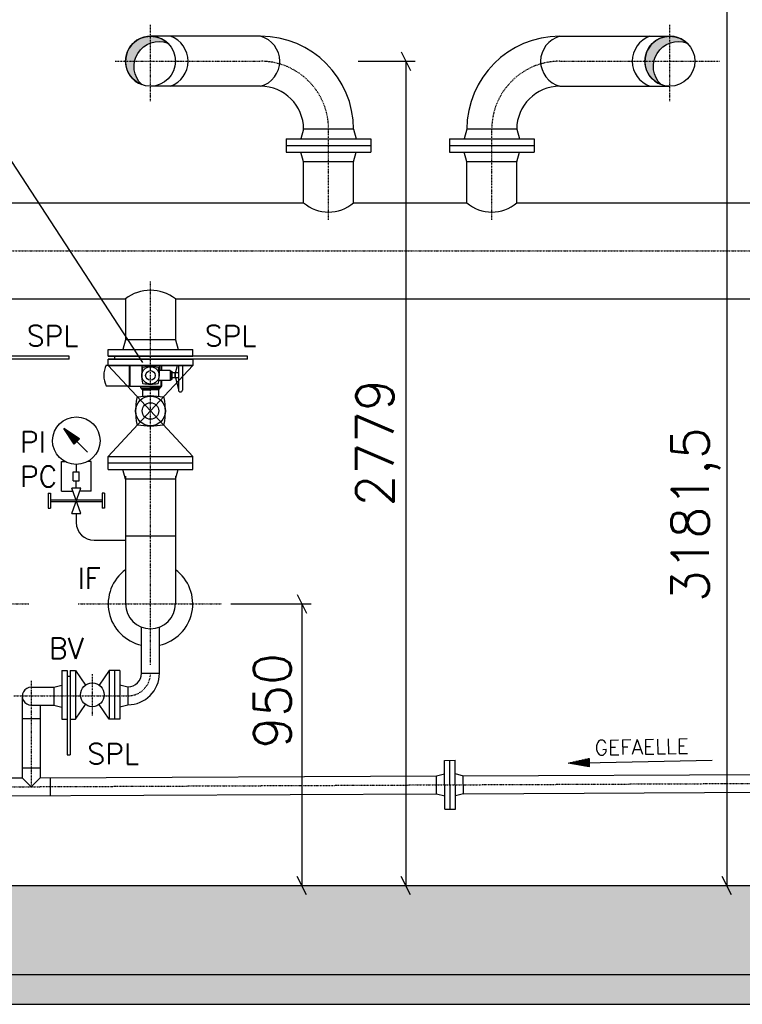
# Model space of a CAD drawing. Header units: millimetres. Extents: x -197187 to 241957296, y -45270 to 70505.
# Tile 91 of 116: x 77390 to 79825, y -34554 to -31235. Entities that reach past the tile are written whole.
import ezdxf
from ezdxf.enums import TextEntityAlignment as Align

# ---------------------------------------------------------------- set-up
doc = ezdxf.new("R2010")
doc.units = ezdxf.units.MM
doc.header["$LTSCALE"] = 0.5
doc.linetypes.add('DASHDOT', pattern=[1, 0.5, -0.25, 0, -0.25])
doc.linetypes.add('DOT', pattern=[0.25, 0, -0.25])
for name, color, linetype in [('21', 7, 'Continuous'), ('41', 7, 'Continuous'), ('BEMAßUNG', 7, 'Continuous'), ('Beschriftung', 7, 'Continuous'), ('P-MU050ENTL', 7, 'Continuous'), ('P-MU150AUSL', 7, 'Continuous'), ('P-MU200EINL', 7, 'Continuous'), ('P-MU300AUSL', 7, 'Continuous')]:
    doc.layers.add(name, color=color, linetype=linetype)
doc.styles.add('ROMANS', font='ROMANS', dxfattribs={"height": 0.2})

# ---------------------------------------------------------------- blocks, each defined once
blk = doc.blocks.new('FPFEIL')
at = {"layer": '41', "color": 7, "linetype": 'Continuous'}
for p, q in [((-99.99980000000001, 18.5851), (-92.9259, 18.5851)), ((-99.99980000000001, 15.7051), (-78.52590000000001, 15.7051)), ((-99.99980000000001, 12.8251), (-64.1259, 12.8251)), ((-99.99980000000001, 12.8251), (-64.1259, 12.8251)), ((-99.99980000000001, 9.9452), (-49.7259, 9.9452)), ((-99.99980000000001, 7.0652), (-35.3259, 7.0652)), ((-99.99980000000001, 4.1852), (-20.926, 4.1852)), ((-99.99980000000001, 4.1852), (-20.926, 4.1852)), ((-99.99980000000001, 1.3052), (-6.526000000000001, 1.3052)), ((-99.99980000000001, -1.5748), (-7.874000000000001, -1.5748)), ((-99.99980000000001, -4.454800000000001), (-22.274, -4.454800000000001)), ((-99.99980000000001, -4.454800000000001), (-22.274, -4.454800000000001)), ((-99.99980000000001, -7.3348), (-36.6739, -7.3348)), ((-99.99980000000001, -10.2148), (-51.0739, -10.2148)), ((-99.99980000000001, -13.0948), (-65.4739, -13.0948)), ((-99.99980000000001, -13.0948), (-65.4739, -13.0948)), ((-99.99980000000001, -15.9748), (-79.8739, -15.9748)), ((-99.99980000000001, -18.8548), (-94.2739, -18.8548))]:
    blk.add_line(p, q, dxfattribs=at)
blk.add_lwpolyline([(0, 0), (-99.99980000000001, -20), (-99.99980000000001, 20), (0, 0)], close=True, dxfattribs=at)

msp = doc.modelspace()

# ---------------------------------------------------------------- hatches: boundary and pattern name
at = {"lineweight": 5}
h = msp.add_hatch(dxfattribs=at)
h.set_pattern_fill('ANSI33', color=256, scale=25)
h.set_pattern_definition([(45, (123557.7247622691, -547.8195476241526), (-112.2532015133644, 112.2532015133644), []), (45, (123669.9780122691, -547.8195476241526), (-112.2532015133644, 112.2532015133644), [79.375, -39.6875])])
h.paths.add_polyline_path([(71830.79109379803, -29453.81965384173), (71850.79109379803, -29433.81965384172), (72060.79109379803, -29433.81965384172), (72080.79109379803, -29453.81965384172), (72080.79109379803, -34153.71763020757), (84480.79109379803, -34153.71763020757), (84480.79109379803, -29453.81965384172), (84500.79109379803, -29433.81965384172), (84710.79109379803, -29433.81965384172), (84730.79109379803, -29453.81965384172), (84730.79109379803, -34453.71763020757), (71830.79109379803, -34453.71763020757)])
h = msp.add_hatch(dxfattribs=at)
h.set_pattern_fill('ANSI36', color=256, scale=10)
h.set_pattern_definition([(45, (123557.7247622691, -99923.99949339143), (16.83798022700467, 61.73926083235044), [79.375, -15.875, 0, -15.875])])
h.paths.add_polyline_path([(84930.79109379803, -34453.71763020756), (71630.79109379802, -34453.71763020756), (71630.79109379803, -34553.71763020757), (84930.79109379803, -34553.71763020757)])
at = {"layer": 'P-MU150AUSL', "linetype": 'Continuous'}
h = msp.add_hatch(color=256, dxfattribs=at)
edge = h.paths.add_edge_path()
edge.add_arc((77830.79109414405, -31374.7176303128), 84.1499998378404, 46.44137522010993, 249.6511863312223)
edge.add_arc((77859.51669379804, -31392.63513020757), 84.15000000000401, 69.65118611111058, 226.4413749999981, ccw=False)
h = msp.add_hatch(color=256, dxfattribs=at)
edge = h.paths.add_edge_path()
edge.add_arc((79580.79109414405, -31374.7176303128), 84.1499998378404, 46.44137522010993, 249.6511863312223)
edge.add_arc((79609.51669379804, -31392.63513020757), 84.15000000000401, 69.65118611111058, 226.4413749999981, ccw=False)

# ---------------------------------------------------------------- linework, layer by layer
for p, q in [((77680.95600759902, -32399.11712438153), (77688.291097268, -32399.11712438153)), ((77759.82939335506, -32469.59270929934), (77759.82939335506, -32400.71780139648)), ((77762.61498959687, -32469.59270929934), (77762.61498959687, -32400.71780139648)), ((77801.5423319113, -32400.71780139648), (77801.5423319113, -32433.93707740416)), ((77860.03985298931, -32400.71780139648), (77860.03985298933, -32433.93707740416)), ((77897.08828435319, -32417.2234999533), (77860.03985298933, -32417.2234999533)), ((77867.00384359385, -32417.2234999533), (77867.00384359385, -32400.71780139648)), ((77868.67520133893, -32417.2234999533), (77868.67520133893, -32400.71780139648)), ((77897.08828435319, -32417.2234999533), (77897.08828435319, -32450.65065485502)), ((77897.08828435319, -32417.2234999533), (77899.873880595, -32420.00909619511)), ((77899.873880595, -32420.00909619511), (77899.873880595, -32447.86505861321)), ((77899.873880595, -32420.00909619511), (77902.65947683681, -32420.00909619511)), ((77902.65947683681, -32420.00909619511), (77902.65947683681, -32447.86505861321)), ((77913.80186180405, -32425.58028867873), (77902.65947683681, -32425.58028867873)), ((77913.80186180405, -32442.29386612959), (77913.80186180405, -32425.58028867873)), ((77914.91610030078, -32425.58028867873), (77921.57798368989, -32400.71780139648)), ((77924.9442467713, -32425.58028867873), (77914.91610030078, -32425.58028867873)), ((77914.91610030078, -32442.29386612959), (77914.91610030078, -32425.58028867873)), ((77924.9442467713, -32400.71780139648), (77924.9442467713, -32482.96357126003)), ((77938.31510873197, -32400.71780139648), (77938.31510873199, -32482.96357126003)), ((77897.08828435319, -32450.65065485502), (77859.03279561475, -32450.65065485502)), ((77867.00384359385, -32469.59270929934), (77867.00384359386, -32450.65065485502)), ((77868.67520133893, -32469.59270929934), (77868.67520133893, -32450.65065485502)), ((77897.08828435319, -32450.65065485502), (77899.873880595, -32447.86505861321)), ((77899.873880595, -32447.86505861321), (77902.65947683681, -32447.86505861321)), ((77913.80186180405, -32442.29386612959), (77902.65947683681, -32442.29386612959)), ((77914.91610030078, -32428.36588492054), (77913.80186180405, -32428.36588492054)), ((77914.91610030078, -32439.50826988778), (77913.80186180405, -32439.50826988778)), ((77924.9442467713, -32442.29386612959), (77914.91610030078, -32442.29386612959)), ((77914.91610030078, -32442.29386612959), (77924.9442467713, -32479.71941826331)), ((77680.95600759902, -32468.7570304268), (77759.82939335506, -32468.7570304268)), ((77759.82939335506, -32469.59270929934), (77868.67520133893, -32469.59270929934)), ((77797.3639375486, -32469.5927035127), (77797.36393648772, -32475.72101524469)), ((77797.36393648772, -32475.72101524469), (77830.79109138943, -32475.72102103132)), ((77800.14953272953, -32475.7210157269), (77800.1495322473, -32478.50661196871)), ((77800.1495322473, -32478.50661196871), (77830.79109090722, -32478.50661727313)), ((77800.1495322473, -32478.50661196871), (77804.0889595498, -32482.44604063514)), ((77804.0889595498, -32482.44604063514), (77830.79109022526, -32482.4460452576)), ((77804.0889595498, -32482.44604063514), (77804.08895563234, -32505.0756813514)), ((77864.21824735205, -32475.72102103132), (77830.79109245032, -32475.72102103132)), ((77861.43265111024, -32478.50661727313), (77830.79109245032, -32478.50661727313)), ((77857.49322312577, -32482.4460452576), (77830.79109245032, -32482.4460452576)), ((77861.43265111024, -32478.50661727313), (77857.49322312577, -32482.4460452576)), ((77857.49322312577, -32482.4460452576), (77857.49322312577, -32505.07568597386)), ((77861.43265111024, -32475.72102103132), (77861.43265111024, -32478.50661727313)), ((77864.21824735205, -32469.59270929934), (77864.21824735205, -32475.72102103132))]:
    msp.add_line(p, q)
for centre, radius in [((77830.79109042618, -32433.93707740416), 29.24875975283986), ((77830.79109245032, -32433.93707740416), 16.24931457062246), ((77830.79109379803, -32553.71771580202), 50.14073235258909), ((77830.79109726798, -32553.71771580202), 27.85596858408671)]:
    msp.add_circle(centre, radius)
for centre, radius, start, end in [((77760.6763646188, -32433.93707740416), 86.99289885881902, 156.4054406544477, 203.5945593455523), ((77940.73891817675, -32433.93706734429), 139.1965854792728, 169.4108114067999, 190.5891981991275), ((77805.51010325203, -32408.65609221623), 1.624931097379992, 100.5891976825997, 169.4108114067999), ((77830.79109983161, -32543.8849031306), 139.1965854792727, 79.41081000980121, 100.5891976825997), ((77856.07207825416, -32408.65608882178), 1.624931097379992, 10.58919628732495, 79.41081000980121), ((77720.84326672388, -32433.93708210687), 139.1965854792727, 349.4108086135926, 10.58919628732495), ((77805.51010749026, -32459.21806514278), 1.624931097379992, 190.5891981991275, 259.4108080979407), ((77856.07208041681, -32459.21806382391), 1.624931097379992, 280.5891948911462, 349.4108086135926), ((77830.79109042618, -32323.98925167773), 139.1965854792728, 259.4108080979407, 280.5891948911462), ((77931.62967775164, -32482.96357126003), 6.685430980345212, 180, 0), ((78019.27308929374, -32553.71769855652), 238.6227243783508, 169.4108114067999, 190.5891981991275), ((77787.45225747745, -32510.37888288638), 2.785596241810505, 100.5891976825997, 169.4108114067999), ((77830.79110992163, -32742.19970782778), 238.6227243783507, 79.41081000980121, 100.5891976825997), ((77874.12993123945, -32510.37887706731), 2.785596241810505, 10.58919628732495, 79.41081000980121), ((77642.30910524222, -32553.71772386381), 238.6227243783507, 349.4108086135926, 10.58919628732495), ((77787.45226474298, -32597.05655309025), 2.785596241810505, 190.5891981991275, 259.4108080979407), ((77830.79109379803, -32365.23572377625), 238.6227243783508, 259.4108080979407, 280.5891948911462), ((77874.12993494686, -32597.05655082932), 2.785596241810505, 280.5891948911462, 349.4108086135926)]:
    msp.add_arc(centre, radius, start, end)
at = {"layer": '21', "linetype": 'Continuous', "ltscale": 10}
msp.add_line((72080.79109379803, -34153.71763020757), (84480.79109379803, -34153.71763020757), dxfattribs=at)
at = {"layer": '41', "linetype": 'Continuous', "ltscale": 10}
for p, q in [((71630.79109379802, -34453.71763020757), (84930.79109379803, -34453.71763020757)), ((71830.79109379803, -34453.71763020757), (84730.79109379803, -34453.71763020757)), ((71630.79109379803, -34553.71763020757), (84930.79109379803, -34553.71763020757))]:
    msp.add_line(p, q, dxfattribs=at)
at = {"layer": 'BEMAßUNG', "linetype": 'Continuous', "ltscale": 10}
for p, q in [((79772.87679585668, -30972.24603020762), (79772.87679585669, -34153.71763020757)), ((78675.16609379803, -31343.46763020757), (78706.41609379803, -31405.96763020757)), ((78530.79109379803, -31374.71763020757), (78722.04109379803, -31374.71763020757)), ((78690.79109379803, -31374.71763020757), (78690.79109379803, -34153.71763020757)), ((78325.16609379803, -33172.46763020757), (78356.41609379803, -33234.96763020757)), ((78102.00969379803, -33203.71763020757), (78372.04109379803, -33203.71763020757)), ((78340.79109379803, -33203.71763020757), (78340.79109379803, -34153.71763020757)), ((78356.41609379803, -34184.96763020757), (78325.16609379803, -34122.46763020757)), ((78706.41609379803, -34184.96763020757), (78675.16609379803, -34122.46763020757)), ((79788.50179585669, -34184.96763020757), (79757.25179585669, -34122.46763020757))]:
    msp.add_line(p, q, dxfattribs=at)
at = {"layer": 'Beschriftung'}
msp.add_line((77805.39506338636, -32390.47165364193), (77059.53266160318, -31246.94067532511), dxfattribs=at)
at = {"layer": 'P-MU050ENTL', "linetype": 'Continuous', "ltscale": 10}
for p, q in [((77800.64109379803, -33437.86763020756), (77800.64109379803, -33282.28103020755)), ((77860.94109379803, -33437.86763020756), (77860.94109379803, -33282.28103020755)), ((77531.79109379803, -33427.96623020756), (77531.79109379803, -33592.96623020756)), ((77531.79109379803, -33427.96623020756), (77549.79109379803, -33427.96623020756)), ((77549.79109379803, -33427.96623020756), (77549.79109379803, -33712.86763020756)), ((77559.79109379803, -33448.46623020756), (77549.79109379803, -33448.46623020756)), ((77559.79109379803, -33427.96623020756), (77559.79109379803, -33712.86763020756)), ((77559.79109379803, -33427.96623020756), (77577.79109379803, -33427.96623020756)), ((77577.79109379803, -33427.96623020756), (77577.79109379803, -33592.96623020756)), ((77577.79109379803, -33427.96623020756), (77612.05379379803, -33477.55703020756)), ((77691.79109379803, -33427.96623020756), (77657.52839379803, -33477.55703020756)), ((77727.79109379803, -33427.96623020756), (77691.79109379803, -33427.96623020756)), ((77691.79109379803, -33427.96623020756), (77691.79109379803, -33592.96623020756)), ((77709.79109379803, -33427.96623020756), (77709.79109379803, -33592.96623020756)), ((77727.79109379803, -33427.96623020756), (77727.79109379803, -33592.96623020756)), ((77800.64109379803, -33437.86763020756), (77860.94109379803, -33437.86763020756)), ((77428.79109379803, -33484.77383020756), (77504.79109379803, -33484.77383020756)), ((77504.79109379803, -33484.77383020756), (77531.79109379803, -33477.53913020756)), ((77504.79109379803, -33484.77383020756), (77504.79109379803, -33545.07443020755)), ((77727.79109379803, -33476.48243020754), (77754.79109379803, -33483.71733020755)), ((77754.79109379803, -33483.71733020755), (77754.79109379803, -33544.01783020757)), ((77398.64109379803, -33513.86763020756), (77398.64109379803, -33790.18333020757)), ((77428.79109379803, -33545.07443020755), (77504.79109379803, -33545.07443020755)), ((77458.94109379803, -33545.07443020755), (77458.94109379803, -33789.91053020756)), ((77504.79109379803, -33545.07443020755), (77531.79109379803, -33552.30913020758)), ((77577.79109379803, -33592.96623020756), (77612.05369379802, -33543.37543020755)), ((77691.79109379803, -33592.96623020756), (77657.52849379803, -33543.37543020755)), ((77727.79109379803, -33551.25273020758), (77754.79109379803, -33544.01783020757)), ((77398.64109379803, -33589.86763020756), (77458.94109379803, -33589.86763020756)), ((77531.79109379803, -33592.96623020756), (77549.79109379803, -33592.96623020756)), ((77559.79109379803, -33592.96623020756), (77577.79109379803, -33592.96623020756)), ((77727.79109379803, -33592.96623020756), (77691.79109379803, -33592.96623020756)), ((77549.79109379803, -33712.86763020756), (77559.79109379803, -33712.86763020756)), ((78821.45239379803, -33731.39233020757), (78857.45209379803, -33731.22943020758)), ((78822.19879379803, -33896.39063020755), (78821.45239379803, -33731.39233020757)), ((78840.19859379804, -33896.30913020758), (78839.45219379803, -33731.31083020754)), ((78858.19849379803, -33896.22773020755), (78857.45209379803, -33731.22943020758)), ((79238.62699379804, -33740.48563020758), (79723.82979379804, -33731.25413020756)), ((77398.64109379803, -33756.33303020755), (77458.94109379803, -33756.06013020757)), ((77458.94109379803, -33789.91053020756), (78794.68949379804, -33783.86643020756)), ((78794.68949379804, -33783.86393020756), (78821.65599379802, -33776.39183020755)), ((78794.96229379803, -33844.16323020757), (78794.68949379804, -33783.86393020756)), ((78794.96229379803, -33844.16323020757), (78794.68949379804, -33783.86393020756)), ((78857.65569379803, -33776.22893020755), (78884.68849379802, -33783.45673020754)), ((78884.68849379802, -33783.45923020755), (82024.65639379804, -33769.25113020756)), ((78884.96129379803, -33843.75603020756), (78884.68849379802, -33783.45673020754)), ((76858.94109379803, -33792.62543020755), (77398.64109379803, -33790.18333020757)), ((77398.64109379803, -33790.18333020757), (77428.77289379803, -33820.19733020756)), ((77428.77289379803, -33820.19733020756), (77458.94109379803, -33789.91053020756)), ((77492.77289379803, -33789.75743020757), (77492.77289379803, -33850.05803020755)), ((75564.79109379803, -33858.78203020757), (78794.96229379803, -33844.16583020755)), ((78794.96229379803, -33844.16323020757), (78821.99519379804, -33851.39113020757)), ((78884.96129379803, -33843.75603020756), (78857.99489379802, -33851.22823020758)), ((78884.96129379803, -33843.75853020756), (82024.92919379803, -33829.55053020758)), ((78822.19879379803, -33896.39063020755), (78858.19849379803, -33896.22773020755))]:
    msp.add_line(p, q, dxfattribs=at)
at = {"layer": 'P-MU050ENTL', "linetype": 'DASHDOT', "ltscale": 10}
for p, q in [((77634.79109379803, -33440.46623020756), (77634.79109379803, -33580.46623020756)), ((77428.77289379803, -33463.71763020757), (77428.77289379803, -33820.19733020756)), ((77370.79109379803, -33513.86763020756), (77754.79109379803, -33513.86763020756)), ((74204.94109379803, -33834.78483020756), (82148.80159379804, -33798.83963020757))]:
    msp.add_line(p, q, dxfattribs=at)
at = {"layer": 'P-MU050ENTL', "linetype": 'Continuous', "ltscale": 10}
msp.add_circle((77634.79109379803, -33510.46623020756), 40.0000448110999, dxfattribs=at)
at = {"layer": 'P-MU050ENTL', "linetype": 'DASHDOT', "ltscale": 10}
msp.add_arc((77754.79109379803, -33437.86763020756), 76, 270, 0, dxfattribs=at)
at = {"layer": 'P-MU050ENTL', "linetype": 'Continuous', "ltscale": 10}
for centre, radius, start, end in [((77754.79109379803, -33437.86763020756), 45.85, 270, 0), ((77754.79109379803, -33437.86763020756), 106.15, 270, 0), ((77428.7728831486, -33514.92413020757), 30.15030549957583, 89.96539444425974, 270.0346083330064)]:
    msp.add_arc(centre, radius, start, end, dxfattribs=at)
at = {"layer": 'P-MU150AUSL', "linetype": 'DASHDOT', "ltscale": 10}
for p, q in [((77830.79109379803, -31509.85443020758), (77830.79109379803, -31251.11003020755)), ((79580.79109379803, -31509.85443020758), (79580.79109379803, -31251.11003020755)), ((77711.68499379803, -31374.71763020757), (78201.79109379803, -31374.71763020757)), ((79209.79109379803, -31374.71763020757), (79748.64979379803, -31374.71763020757)), ((78430.79109379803, -31908.85763020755), (78430.79109379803, -31603.71763020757)), ((78980.79119379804, -31908.85763020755), (78980.79119379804, -31603.71763020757)), ((77830.79109379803, -33409.30143020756), (77830.79109379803, -32116.71873020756)), ((77025.38599379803, -33203.71763020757), (77421.43059379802, -33203.71763020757)), ((77587.21679379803, -33203.71763020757), (78070.75969379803, -33203.71763020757))]:
    msp.add_line(p, q, dxfattribs=at)
at = {"layer": 'P-MU150AUSL', "linetype": 'Continuous', "ltscale": 10}
for p, q in [((78201.79109379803, -31290.56763020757), (77830.79109379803, -31290.56763020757)), ((79209.79109379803, -31290.56763020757), (79580.79109379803, -31290.56763020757)), ((78201.79109379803, -31458.86763020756), (77830.79109379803, -31458.86763020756)), ((79209.79109379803, -31458.86763020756), (79580.79109379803, -31458.86763020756)), ((78346.64109379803, -31603.71763020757), (78337.79879379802, -31636.71763020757)), ((78514.94109379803, -31603.71763020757), (78346.64109379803, -31603.71763020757)), ((78514.94109379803, -31603.71763020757), (78523.78339379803, -31636.71763020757)), ((78896.64119379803, -31603.71763020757), (78887.79889379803, -31636.71763020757)), ((79064.94119379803, -31603.71763020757), (78896.64119379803, -31603.71763020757)), ((79064.94119379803, -31603.71763020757), (79073.78349379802, -31636.71763020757)), ((78288.29109379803, -31636.71763020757), (78288.29109379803, -31680.71763020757)), ((78288.29109379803, -31636.71763020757), (78573.29109379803, -31636.71763020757)), ((78288.29109379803, -31658.71763020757), (78573.29109379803, -31658.71763020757)), ((78573.29109379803, -31636.71763020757), (78573.29109379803, -31680.71763020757)), ((78838.29119379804, -31636.71763020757), (78838.29119379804, -31680.71763020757)), ((78838.29119379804, -31636.71763020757), (79123.29119379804, -31636.71763020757)), ((78838.29119379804, -31658.71763020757), (79123.29119379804, -31658.71763020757)), ((79123.29119379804, -31636.71763020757), (79123.29119379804, -31680.71763020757)), ((78288.29109379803, -31680.71763020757), (78573.29109379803, -31680.71763020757)), ((78346.64109379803, -31713.71763020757), (78337.79879379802, -31680.71763020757)), ((78514.94109379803, -31713.71763020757), (78523.78339379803, -31680.71763020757)), ((78838.29119379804, -31680.71763020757), (79123.29119379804, -31680.71763020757)), ((78896.64119379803, -31713.71763020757), (78887.79889379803, -31680.71763020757)), ((79064.94119379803, -31713.71763020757), (79073.78349379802, -31680.71763020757)), ((78514.94109379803, -31713.71763020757), (78346.64109379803, -31713.71763020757)), ((78346.64109379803, -31851.71763020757), (78346.64109379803, -31713.71763020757)), ((78514.94109379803, -31851.71763020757), (78514.94109379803, -31713.71763020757)), ((79064.94119379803, -31713.71763020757), (78896.64119379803, -31713.71763020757)), ((78896.64119379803, -31851.71763020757), (78896.64119379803, -31713.71763020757)), ((79064.94119379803, -31851.71763020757), (79064.94119379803, -31713.71763020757)), ((77746.64109379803, -32175.71763020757), (77746.64109379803, -32313.71763020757)), ((77914.94109379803, -32175.71763020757), (77914.94109379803, -32313.71763020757)), ((77746.64109379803, -32313.71763020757), (77737.79879379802, -32346.71763020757)), ((77914.94109379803, -32313.71763020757), (77746.64109379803, -32313.71763020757)), ((77914.94109379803, -32313.71763020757), (77923.78339379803, -32346.71763020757)), ((77688.29109379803, -32346.71763020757), (77973.29109379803, -32346.71763020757)), ((77688.29109379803, -32368.71763020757), (77688.29109379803, -32346.71763020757)), ((77973.29109379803, -32368.71763020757), (77973.29109379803, -32346.71763020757)), ((77557.29109379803, -32368.71763020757), (77088.29109379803, -32368.71763020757)), ((77557.29109379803, -32378.71763020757), (77088.29109379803, -32378.71763020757)), ((77557.29109379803, -32378.71763020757), (77557.29109379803, -32368.71763020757)), ((77688.29109379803, -32368.71763020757), (77973.29109379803, -32368.71763020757)), ((78157.29109379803, -32368.71763020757), (77688.29109379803, -32368.71763020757)), ((78157.29109379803, -32378.71763020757), (77688.29109379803, -32378.71763020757)), ((77710.79109379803, -32378.71763020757), (77710.79109379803, -32368.71763020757)), ((78157.29109379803, -32378.71763020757), (78157.29109379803, -32368.71763020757)), ((77688.29109379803, -32400.71763020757), (77973.29109379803, -32400.71763020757)), ((77688.29109379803, -32400.71763020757), (77830.79109379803, -32553.71763020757)), ((77973.29109379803, -32400.71763020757), (77830.79109379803, -32553.71771580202)), ((77688.29109379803, -32706.71763020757), (77830.79109379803, -32553.71765948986)), ((77973.29109379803, -32706.71763020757), (77830.79109379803, -32553.71788924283)), ((77591.87069379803, -32647.82663020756), (77538.41659379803, -32612.19063020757)), ((77618.42109379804, -32692.19513020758), (77538.41659379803, -32612.19063020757)), ((77574.05259379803, -32665.64473020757), (77538.41659379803, -32612.19063020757)), ((77582.71729379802, -32656.98003020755), (77540.57629379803, -32614.83903020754)), ((77583.93919379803, -32655.75823020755), (77544.28159379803, -32616.10063020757)), ((77581.49539379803, -32658.20193020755), (77544.28159379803, -32620.98813020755)), ((77585.16099379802, -32654.53633020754), (77551.61309379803, -32620.98823020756)), ((77586.38289379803, -32653.31443020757), (77558.94439379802, -32625.87583020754)), ((77580.27349379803, -32659.42383020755), (77549.16909379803, -32628.31943020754)), ((77579.05159379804, -32660.64573020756), (77554.05669379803, -32635.65083020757)), ((77577.82969379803, -32661.86763020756), (77558.94429379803, -32642.98223020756)), ((77581.49539379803, -32658.20193020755), (77559.37399379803, -32636.08053020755)), ((77585.16099379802, -32654.53633020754), (77562.11679379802, -32631.49203020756)), ((77576.60779379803, -32663.08953020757), (77563.83189379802, -32650.31363020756)), ((77587.60479379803, -32652.09253020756), (77566.27529379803, -32630.76313020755)), ((77575.38589379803, -32664.31143020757), (77568.71939379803, -32657.64493020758)), ((77588.82669379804, -32650.87063020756), (77573.60659379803, -32635.65063020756)), ((77588.82669379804, -32650.87063020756), (77573.60659379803, -32635.65063020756)), ((77574.05259379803, -32665.64473020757), (77591.87069379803, -32647.82663020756)), ((77590.04859379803, -32649.64883020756), (77580.93789379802, -32640.53813020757)), ((77591.27039379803, -32648.42693020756), (77588.26919379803, -32645.42563020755)), ((77530.79109379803, -32823.71763020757), (77530.79109379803, -32723.71763020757)), ((77530.79109379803, -32723.71763020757), (77542.06129379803, -32723.71763020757)), ((77630.79109379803, -32723.71763020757), (77619.52089379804, -32723.71763020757)), ((77630.79109379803, -32823.71763020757), (77630.79109379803, -32723.71763020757)), ((77688.29109379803, -32706.71763020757), (77973.29109379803, -32706.71763020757)), ((77688.29109379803, -32750.71763020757), (77688.29109379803, -32706.71763020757)), ((77973.29109379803, -32750.71763020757), (77973.29109379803, -32706.71763020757)), ((77570.79109379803, -32758.71763020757), (77590.79109379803, -32758.71763020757)), ((77570.79109379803, -32788.71763020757), (77570.79109379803, -32758.71763020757)), ((77580.79109379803, -32733.71763020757), (77580.79109379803, -32758.71763020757)), ((77590.79109379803, -32788.71763020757), (77590.79109379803, -32758.71763020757)), ((77688.29109379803, -32728.71763020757), (77973.29109379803, -32728.71763020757)), ((77688.29109379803, -32750.71763020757), (77973.29109379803, -32750.71763020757)), ((77746.64109379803, -32783.71763020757), (77737.79879379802, -32750.71763020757)), ((77914.94109379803, -32783.71763020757), (77923.78339379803, -32750.71763020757)), ((77570.79109379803, -32788.71763020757), (77590.79109379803, -32788.71763020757)), ((77580.79109379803, -32813.71763020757), (77580.79109379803, -32788.71763020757)), ((77746.64109379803, -32773.71763020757), (77746.64109379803, -33203.71763020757)), ((77914.94109379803, -32783.71763020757), (77746.64109379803, -32783.71763020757)), ((77914.94109379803, -32773.71763020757), (77914.94109379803, -33203.71763020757)), ((77530.79109379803, -32823.71763020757), (77569.32049379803, -32823.71763020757)), ((77595.79109379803, -32898.71763020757), (77565.79099379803, -32813.71763020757)), ((77595.79109379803, -32813.71763020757), (77565.79109379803, -32813.71763020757)), ((77565.79109379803, -32898.71763020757), (77595.79159379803, -32813.71763020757)), ((77630.79109379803, -32823.71763020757), (77592.26169379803, -32823.71763020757)), ((77485.79109379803, -32831.21763020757), (77493.79109379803, -32831.21763020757)), ((77485.79109379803, -32831.21763020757), (77485.79109379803, -32881.21763020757)), ((77493.79109379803, -32831.21763020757), (77493.79109379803, -32881.21763020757)), ((77493.79109379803, -32853.21763020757), (77579.73219379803, -32853.21763020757)), ((77581.85019379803, -32853.21763020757), (77667.79109379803, -32853.21763020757)), ((77667.79109379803, -32831.21763020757), (77667.79109379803, -32881.21763020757)), ((77675.79109379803, -32831.21763020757), (77667.79109379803, -32831.21763020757)), ((77675.79109379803, -32831.21763020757), (77675.79109379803, -32881.21763020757)), ((77485.79109379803, -32881.21763020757), (77493.79109379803, -32881.21763020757)), ((77493.79109379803, -32859.21763020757), (77579.73249379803, -32859.21763020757)), ((77581.84989379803, -32859.21763020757), (77667.79109379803, -32859.21763020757)), ((77675.79109379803, -32881.21763020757), (77667.79109379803, -32881.21763020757)), ((77565.79109379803, -32898.71763020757), (77595.79109379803, -32898.71763020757)), ((77580.79109379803, -32898.71763020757), (77580.79109379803, -32929.32243020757)), ((77640.79109379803, -32989.32243020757), (77746.64109379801, -32989.32243020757)), ((77746.64109379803, -32974.71763020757), (77914.94109379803, -32974.71763020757))]:
    msp.add_line(p, q, dxfattribs=at)
for points in [[(77888.77855735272, -31313.73667768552, 1.226228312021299), (77801.52923024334, -31453.6160827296, -0.8155088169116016), (77888.77855805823, -31313.73667775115)], [(79638.77855735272, -31313.73667768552, 1.226228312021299), (79551.52923024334, -31453.6160827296, -0.8155088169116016), (79638.77855805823, -31313.73667775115)]]:
    msp.add_lwpolyline(points, format="xyb", dxfattribs=at)
for centre in [(77830.79109379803, -31374.71763020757), (79580.79109379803, -31374.71763020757)]:
    msp.add_circle(centre, 84.15, dxfattribs=at)
for centre, radius, start, end in [((77868.30495567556, -31374.71763020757), 89.28613812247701, 289.5284666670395, 70.47153333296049), ((78201.79109379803, -31603.71763020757), 313.15, 0, 90), ((78179.16086505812, -31374.71763020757), 87.13982873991, 285.0522722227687, 74.94772777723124), ((79209.79109379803, -31603.71763020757), 313.15, 90, 180), ((79232.42132253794, -31374.71763020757), 87.13982873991, 105.0522722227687, 254.9477277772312), ((79543.27723192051, -31374.71763020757), 89.28613812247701, 109.5284666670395, 250.4715333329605), ((78201.79109379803, -31603.71763020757), 144.85, 0, 90), ((79209.79109379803, -31603.71763020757), 144.85, 90, 180), ((77580.79109379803, -32653.71763020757), 79.99999999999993, 89.62431388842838, 89.6242805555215), ((77640.79109379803, -32929.32243020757), 60, 180, 270), ((77830.79109379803, -33203.71763020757), 142.5, 126.1943666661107, 257.7850999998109), ((77830.79109379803, -33203.71763020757), 142.5, 282.214900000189, 53.80563333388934), ((77830.79109379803, -33203.71763020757), 84.15, 180, 0)]:
    msp.add_arc(centre, radius, start, end, dxfattribs=at)
at = {"layer": 'P-MU150AUSL', "linetype": 'DASHDOT', "ltscale": 10}
for centre, start, end in [((78201.79109379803, -31603.71763020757), 0, 90), ((79209.79119379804, -31603.71763020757), 90, 180)]:
    msp.add_arc(centre, 229, start, end, dxfattribs=at)
at = {"layer": 'P-MU200EINL'}
msp.add_lwpolyline([(77688.29109379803, -32378.71763020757), (77973.29109379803, -32378.71763020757), (77973.29109379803, -32400.71763020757), (77688.29109379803, -32400.71763020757)], close=True, dxfattribs=at)
at = {"layer": 'P-MU300AUSL', "linetype": 'Continuous', "ltscale": 10}
for p, q in [((75514.94109379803, -31851.71763020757), (78346.64109379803, -31851.71763020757)), ((78514.94109379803, -31851.71763020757), (78896.64119379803, -31851.71763020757)), ((79064.94119379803, -31851.71763020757), (80770.79109379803, -31851.71763020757)), ((77314.94109379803, -32175.71763020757), (77746.64109379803, -32175.71763020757)), ((77914.94109379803, -32175.71763020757), (80770.79109379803, -32175.71763020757))]:
    msp.add_line(p, q, dxfattribs=at)
at = {"layer": 'P-MU300AUSL', "linetype": 'DASHDOT', "ltscale": 10}
msp.add_line((74374.61389379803, -32013.71763020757), (82471.21269379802, -32013.71763020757), dxfattribs=at)
at = {"layer": 'P-MU300AUSL', "linetype": 'Continuous', "ltscale": 10}
for centre, radius, start, end in [((78430.79109379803, -31754.0199632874), 128.9420669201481, 229.2606694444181, 310.7393305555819), ((78980.79119379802, -31754.0199632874), 128.9420669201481, 229.2606694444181, 310.7393305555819), ((77830.79109379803, -32283.35196015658), 136.6249299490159, 51.98121666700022, 128.0187861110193)]:
    msp.add_arc(centre, radius, start, end, dxfattribs=at)

# ---------------------------------------------------------------- block references
at = {"layer": 'P-MU050ENTL', "linetype": 'Continuous', "ltscale": 10, "xscale": 0.7000028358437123, "yscale": 0.7000028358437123, "rotation": 181.0901492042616}
msp.add_blockref('FPFEIL', (79238.62699379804, -33740.48563020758), dxfattribs=at)

# ---------------------------------------------------------------- texts
at = {"layer": 'BEMAßUNG', "linetype": 'Continuous', "ltscale": 10, "style": 'ROMANS'}
for s, p in [('2779', (78586.62810534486, -32875.43803020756)), ('3181,5', (79649.27368199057, -33197.78699415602)), ('950', (78241.72311638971, -33691.39473020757))]:
    msp.add_text(s, height=125, rotation=90, dxfattribs=at).set_placement(p, align=Align.MIDDLE_LEFT)
at = {"layer": 'P-MU050ENTL', "linetype": 'Continuous', "ltscale": 10, "style": 'ROMANS'}
for s, p in [('BV', (77488.37039379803, -33388.84083020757)), ('SPL', (77617.91699379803, -33744.27203020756))]:
    msp.add_text(s, height=70, dxfattribs=at).set_placement(p)
at = {"layer": 'P-MU050ENTL', "linetype": 'DOT', "ltscale": 10, "style": 'ROMANS'}
msp.add_text('GEFAELLE', height=50, rotation=1.09, dxfattribs=at).set_placement((79327.69839379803, -33713.90493020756))
at = {"layer": 'P-MU150AUSL', "linetype": 'Continuous', "ltscale": 10, "style": 'ROMANS'}
for s, p in [('SPL', (77413.62249207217, -32335.42499344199)), ('SPL', (78013.62249207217, -32335.42499344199)), ('IF', (77585.31771520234, -33152.64262939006))]:
    msp.add_text(s, height=70, dxfattribs=at).set_placement(p)
at = {"layer": 'P-MU150AUSL', "insert": (77390.73090457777, -32623.10634283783), "char_height": 70, "width": 213.3333333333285, "attachment_point": 1, "style": 'ROMANS'}
msp.add_mtext('PI\\PPC', dxfattribs=at)

doc.saveas('drawing.dxf')
